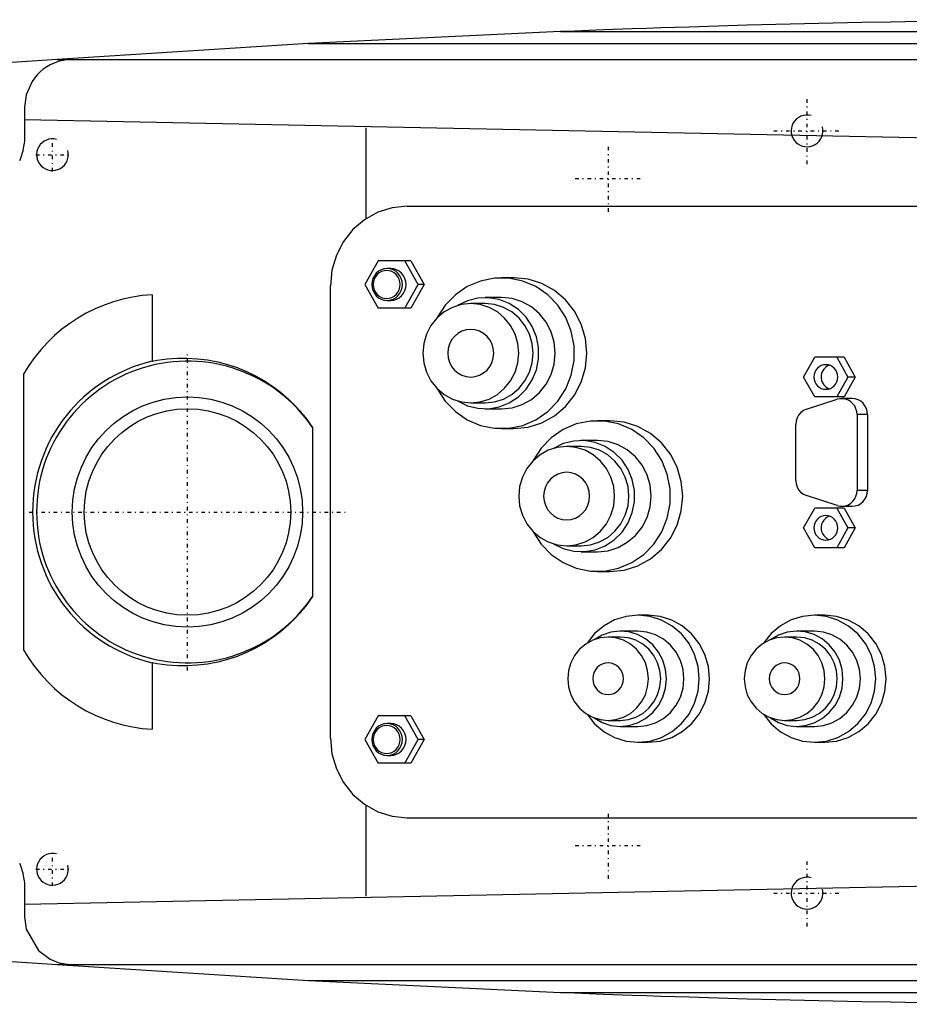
# Model space of a CAD drawing. Extents: x -602 to 168, y -90 to 90.
# Tile 2 of 4: x -499 to -387, y -62 to 62. Entities that reach past the tile are written whole.
import ezdxf

# ---------------------------------------------------------------- set-up
doc = ezdxf.new("R2010")
doc.units = 0
doc.linetypes.add('CENTER', pattern=[1.5, 0.45, -0.5, 0.05, -0.5])
for name, color, linetype in [('AM_0', 7, 'CONTINUOUS'), ('AM_10', 7, 'CONTINUOUS'), ('AM_7', 7, 'CENTER')]:
    doc.layers.add(name, color=color, linetype=linetype)

msp = doc.modelspace()

# ---------------------------------------------------------------- linework, layer by layer
at = {"layer": 'AM_0', "color": 7, "linetype": 'CONTINUOUS'}
for p, q in [((-431.04, 60.5), (-462.76, 59)), ((-431.04, 60.5), (-285.14, 60.5)), ((-462.76, 59), (-494.4, 57)), ((-462.76, 59), (-252.3, 59)), ((-494.4, 57), (-242.93, 57)), ((-498.5, 51), (-498.5, 47.5)), ((-498.5, 49.45), (-379.16, 47)), ((-455.5, 36.95), (-455.5, 48.38)), ((-450.34, 38.5), (-362.3, 38.5)), ((-454, 31.65), (-455.67, 28.65)), ((-449.88, 31.65), (-454, 31.65)), ((-448.98, 28.65), (-450.65, 31.65)), ((-449.88, 31.65), (-448.2, 28.65)), ((-452.41, 30.65), (-452.86, 30.65)), ((-455.67, 28.65), (-454, 25.65)), ((-450.65, 25.65), (-448.98, 28.65)), ((-448.2, 28.65), (-449.88, 25.65)), ((-448.2, 28.65), (-448.98, 28.65)), ((-436.9, 29.5), (-438.46, 29.5)), ((-482.43, 27.36), (-482.43, 18.99)), ((-460, -28.5), (-460, 28.5)), ((-452.86, 26.65), (-452.41, 26.65)), ((-440.53, 26.25), (-442.34, 26.25)), ((-438.46, 27), (-440.53, 27)), ((-449.88, 25.65), (-454, 25.65)), ((-400.43, 17), (-399.03, 19.5)), ((-395.34, 19.5), (-399.03, 19.5)), ((-396.24, 19.5), (-394.85, 17)), ((-395.34, 19.5), (-393.94, 17)), ((-498.65, 17.38), (-498.65, -17.38)), ((-399.03, 14.5), (-400.43, 17)), ((-394.85, 17), (-396.24, 14.5)), ((-393.94, 17), (-395.34, 14.5)), ((-393.94, 17), (-394.85, 17)), ((-442.34, 13.75), (-440.53, 13.75)), ((-400.08, 12.94), (-396.21, 14.19)), ((-395.34, 14.5), (-399.03, 14.5)), ((-394.32, 14.28), (-395.64, 14.28)), ((-440.53, 13), (-438.46, 13)), ((-424.83, 11.5), (-426.38, 11.5)), ((-393.71, 12.28), (-393.71, 2.72)), ((-392.39, 12.28), (-393.71, 12.28)), ((-392.39, 12.28), (-392.39, 2.72)), ((-462.27, 10.66), (-462.27, -10.66)), ((-438.46, 10.5), (-436.9, 10.5)), ((-401.43, 3.97), (-401.43, 11.03)), ((-426.38, 9), (-428.45, 9)), ((-428.45, 8.25), (-430.26, 8.25)), ((-392.39, 2.72), (-393.71, 2.72)), ((-396.21, 0.81), (-400.08, 2.06)), ((-400.43, -2), (-399.03, 0.5)), ((-395.34, 0.5), (-399.03, 0.5)), ((-396.24, 0.5), (-394.85, -2)), ((-395.64, 0.72), (-394.32, 0.72)), ((-395.34, 0.5), (-393.94, -2)), ((-399.03, -4.5), (-400.43, -2)), ((-394.85, -2), (-396.24, -4.5)), ((-393.94, -2), (-395.34, -4.5)), ((-393.94, -2), (-394.85, -2)), ((-430.26, -4.25), (-428.45, -4.25)), ((-395.34, -4.5), (-399.03, -4.5)), ((-428.45, -5), (-426.38, -5)), ((-426.38, -7.5), (-424.83, -7.5)), ((-420, -13), (-421.29, -13)), ((-397.78, -13), (-399.08, -13)), ((-423.49, -15.75), (-425.05, -15.75)), ((-421.29, -15), (-423.49, -15)), ((-401.28, -15.75), (-402.83, -15.75)), ((-399.08, -15), (-401.28, -15)), ((-482.43, -18.99), (-482.43, -27.36)), ((-454, -25.65), (-455.67, -28.65)), ((-449.88, -25.65), (-454, -25.65)), ((-448.98, -28.65), (-450.65, -25.65)), ((-449.88, -25.65), (-448.2, -28.65)), ((-452.41, -26.65), (-452.86, -26.65)), ((-425.05, -26.25), (-423.49, -26.25)), ((-423.49, -27), (-421.29, -27)), ((-402.83, -26.25), (-401.28, -26.25)), ((-401.28, -27), (-399.08, -27)), ((-455.67, -28.65), (-454, -31.65)), ((-450.65, -31.65), (-448.98, -28.65)), ((-448.2, -28.65), (-449.88, -31.65)), ((-448.2, -28.65), (-448.98, -28.65)), ((-421.29, -29), (-420, -29)), ((-399.08, -29), (-397.78, -29)), ((-452.86, -30.65), (-452.41, -30.65)), ((-449.88, -31.65), (-454, -31.65)), ((-455.5, -48.38), (-455.5, -36.95)), ((-450.34, -38.5), (-362.3, -38.5)), ((-379.16, -47), (-498.5, -49.45)), ((-498.5, -47.5), (-498.5, -51)), ((-494.4, -57), (-462.76, -59)), ((-494.4, -57), (-242.93, -57)), ((-462.76, -59), (-252.3, -59)), ((-462.76, -59), (-431.04, -60.5)), ((-431.04, -60.5), (-285.14, -60.5))]:
    msp.add_line(p, q, dxfattribs=at)
for points in [[(-450.34, 38.5), (-452.23, 38.31), (-454.04, 37.74), (-455.71, 36.81), (-457.17, 35.57), (-458.37, 34.06), (-459.26, 32.33), (-459.81, 30.45), (-460, 28.5)], [(-452.41, 26.65), (-452.03, 26.69), (-451.67, 26.8), (-451.34, 26.99), (-451.04, 27.24), (-450.8, 27.54), (-450.63, 27.88), (-450.52, 28.26), (-450.48, 28.65), (-450.52, 29.04), (-450.63, 29.42), (-450.8, 29.76), (-451.04, 30.06), (-451.34, 30.31), (-451.67, 30.5), (-452.03, 30.61), (-452.41, 30.65)], [(-446.55, 15.52), (-445.55, 13.97), (-444.28, 12.66), (-442.78, 11.62), (-441.12, 10.91), (-439.35, 10.55), (-437.56, 10.55), (-435.79, 10.91), (-434.13, 11.62), (-432.63, 12.66), (-431.36, 13.97), (-430.36, 15.52), (-429.68, 17.24), (-429.32, 19.07), (-429.32, 20.93), (-429.68, 22.76), (-430.36, 24.48), (-431.36, 26.03), (-432.63, 27.34), (-434.13, 28.38), (-435.79, 29.09), (-437.56, 29.45), (-439.35, 29.45), (-441.12, 29.09), (-442.78, 28.38), (-444.28, 27.34), (-445.55, 26.03), (-446.55, 24.48)], [(-436.9, 10.5), (-435.11, 10.68), (-433.39, 11.22), (-431.81, 12.1), (-430.42, 13.28), (-429.27, 14.72), (-428.43, 16.36), (-427.9, 18.15), (-427.73, 20), (-427.9, 21.85), (-428.43, 23.64), (-429.27, 25.28), (-430.42, 26.72), (-431.81, 27.9), (-433.39, 28.78), (-435.11, 29.32), (-436.9, 29.5)], [(-443.99, 13.99), (-442.76, 13.39), (-441.45, 13.06), (-440.09, 13.01), (-438.75, 13.25), (-437.49, 13.75), (-436.34, 14.5), (-435.37, 15.47), (-434.6, 16.63), (-434.07, 17.92), (-433.8, 19.3), (-433.8, 20.7), (-434.07, 22.08), (-434.6, 23.37), (-435.37, 24.53), (-436.34, 25.5), (-437.49, 26.25), (-438.75, 26.75), (-440.09, 26.99), (-441.45, 26.94), (-442.76, 26.61), (-443.99, 26.01)], [(-440.53, 13.75), (-439.35, 13.87), (-438.22, 14.23), (-437.17, 14.8), (-436.26, 15.58), (-435.51, 16.53), (-434.95, 17.61), (-434.61, 18.78), (-434.49, 20), (-434.61, 21.22), (-434.95, 22.39), (-435.51, 23.47), (-436.26, 24.42), (-437.17, 25.2), (-438.22, 25.77), (-439.35, 26.13), (-440.53, 26.25)], [(-438.46, 13), (-437.14, 13.13), (-435.87, 13.53), (-434.7, 14.18), (-433.68, 15.05), (-432.83, 16.11), (-432.21, 17.32), (-431.83, 18.63), (-431.7, 20), (-431.83, 21.37), (-432.21, 22.68), (-432.83, 23.89), (-433.68, 24.95), (-434.7, 25.82), (-435.87, 26.47), (-437.14, 26.87), (-438.46, 27)], [(-397.18, 18.48), (-397.45, 18.36), (-397.69, 18.19), (-397.9, 17.98), (-398.06, 17.72), (-398.17, 17.45), (-398.22, 17.15), (-398.22, 16.85), (-398.17, 16.55), (-398.06, 16.28), (-397.9, 16.02), (-397.69, 15.81), (-397.45, 15.64), (-397.18, 15.52)], [(-393.71, 12.28), (-393.74, 12.65), (-393.84, 13.01), (-394, 13.35), (-394.22, 13.64), (-394.49, 13.89), (-394.8, 14.08), (-395.14, 14.21), (-395.5, 14.27), (-395.86, 14.27), (-396.21, 14.19)], [(-392.39, 12.28), (-392.42, 12.67), (-392.53, 13.04), (-392.71, 13.39), (-392.95, 13.69), (-393.24, 13.94), (-393.58, 14.13), (-393.94, 14.24), (-394.32, 14.28)], [(-400.08, 12.94), (-400.45, 12.77), (-400.78, 12.53), (-401.06, 12.21), (-401.26, 11.85), (-401.39, 11.45), (-401.43, 11.03)], [(-434.47, -2.48), (-433.47, -4.03), (-432.2, -5.34), (-430.71, -6.38), (-429.05, -7.09), (-427.28, -7.45), (-425.48, -7.45), (-423.72, -7.09), (-422.06, -6.38), (-420.56, -5.34), (-419.29, -4.03), (-418.29, -2.48), (-417.6, -0.76), (-417.25, 1.07), (-417.25, 2.93), (-417.6, 4.76), (-418.29, 6.48), (-419.29, 8.03), (-420.56, 9.34), (-422.06, 10.38), (-423.72, 11.09), (-425.48, 11.45), (-427.28, 11.45), (-429.05, 11.09), (-430.71, 10.38), (-432.2, 9.34), (-433.47, 8.03), (-434.47, 6.48)], [(-424.83, -7.5), (-423.04, -7.32), (-421.32, -6.78), (-419.73, -5.9), (-418.34, -4.72), (-417.2, -3.28), (-416.35, -1.64), (-415.83, 0.15), (-415.65, 2), (-415.83, 3.85), (-416.35, 5.64), (-417.2, 7.28), (-418.34, 8.72), (-419.73, 9.9), (-421.32, 10.78), (-423.04, 11.32), (-424.83, 11.5)], [(-431.92, -4.01), (-430.69, -4.61), (-429.37, -4.94), (-428.02, -4.99), (-426.68, -4.75), (-425.41, -4.25), (-424.27, -3.5), (-423.29, -2.53), (-422.53, -1.37), (-422, -0.08), (-421.73, 1.3), (-421.73, 2.7), (-422, 4.08), (-422.53, 5.37), (-423.29, 6.53), (-424.27, 7.5), (-425.41, 8.25), (-426.68, 8.75), (-428.02, 8.99), (-429.37, 8.94), (-430.69, 8.61), (-431.92, 8.01)], [(-426.38, -5), (-425.06, -4.87), (-423.8, -4.47), (-422.63, -3.82), (-421.6, -2.95), (-420.76, -1.89), (-420.14, -0.68), (-419.75, 0.63), (-419.62, 2), (-419.75, 3.37), (-420.14, 4.68), (-420.76, 5.89), (-421.6, 6.95), (-422.63, 7.82), (-423.8, 8.47), (-425.06, 8.87), (-426.38, 9)], [(-428.45, -4.25), (-427.28, -4.13), (-426.14, -3.77), (-425.1, -3.2), (-424.18, -2.42), (-423.43, -1.47), (-422.88, -0.39), (-422.53, 0.78), (-422.42, 2), (-422.53, 3.22), (-422.88, 4.39), (-423.43, 5.47), (-424.18, 6.42), (-425.1, 7.2), (-426.14, 7.77), (-427.28, 8.13), (-428.45, 8.25)], [(-401.43, 3.97), (-401.39, 3.55), (-401.26, 3.15), (-401.06, 2.79), (-400.78, 2.47), (-400.45, 2.23), (-400.08, 2.06)], [(-396.21, 0.81), (-395.86, 0.73), (-395.5, 0.73), (-395.14, 0.79), (-394.8, 0.92), (-394.49, 1.11), (-394.22, 1.36), (-394, 1.65), (-393.84, 1.99), (-393.74, 2.35), (-393.71, 2.72)], [(-394.32, 0.72), (-393.94, 0.76), (-393.58, 0.87), (-393.24, 1.06), (-392.95, 1.31), (-392.71, 1.61), (-392.53, 1.96), (-392.42, 2.33), (-392.39, 2.72)], [(-397.18, -0.52), (-397.45, -0.64), (-397.69, -0.81), (-397.9, -1.02), (-398.06, -1.28), (-398.17, -1.55), (-398.22, -1.85), (-398.22, -2.15), (-398.17, -2.45), (-398.06, -2.72), (-397.9, -2.98), (-397.69, -3.19), (-397.45, -3.36), (-397.18, -3.48)], [(-427.7, -25.47), (-426.74, -26.68), (-425.56, -27.67), (-424.23, -28.4), (-422.78, -28.85), (-421.27, -29), (-419.77, -28.84), (-418.32, -28.38), (-416.99, -27.64), (-415.82, -26.65), (-414.86, -25.44), (-414.15, -24.06), (-413.71, -22.56), (-413.57, -21), (-413.71, -19.44), (-414.15, -17.94), (-414.86, -16.56), (-415.82, -15.35), (-416.99, -14.36), (-418.32, -13.62), (-419.77, -13.16), (-421.27, -13), (-422.78, -13.15), (-424.23, -13.6), (-425.56, -14.33), (-426.74, -15.32), (-427.7, -16.53)], [(-420, -29), (-418.49, -28.85), (-417.04, -28.39), (-415.71, -27.65), (-414.54, -26.66), (-413.57, -25.44), (-412.86, -24.06), (-412.42, -22.56), (-412.27, -21), (-412.42, -19.44), (-412.86, -17.94), (-413.57, -16.56), (-414.54, -15.34), (-415.71, -14.35), (-417.04, -13.61), (-418.49, -13.15), (-420, -13)], [(-405.48, -25.47), (-404.52, -26.68), (-403.35, -27.67), (-402.01, -28.4), (-400.56, -28.85), (-399.06, -29), (-397.55, -28.84), (-396.11, -28.38), (-394.77, -27.64), (-393.61, -26.65), (-392.65, -25.44), (-391.94, -24.06), (-391.5, -22.56), (-391.35, -21), (-391.5, -19.44), (-391.94, -17.94), (-392.65, -16.56), (-393.61, -15.35), (-394.77, -14.36), (-396.11, -13.62), (-397.55, -13.16), (-399.06, -13), (-400.56, -13.15), (-402.01, -13.6), (-403.35, -14.33), (-404.52, -15.32), (-405.48, -16.53)], [(-397.78, -29), (-396.28, -28.85), (-394.83, -28.39), (-393.49, -27.65), (-392.32, -26.66), (-391.36, -25.44), (-390.64, -24.06), (-390.2, -22.56), (-390.06, -21), (-390.2, -19.44), (-390.64, -17.94), (-391.36, -16.56), (-392.32, -15.34), (-393.49, -14.35), (-394.83, -13.61), (-396.28, -13.15), (-397.78, -13)], [(-426.81, -25.92), (-425.8, -26.5), (-424.71, -26.87), (-423.57, -27), (-422.43, -26.9), (-421.33, -26.57), (-420.32, -26.02), (-419.42, -25.27), (-418.69, -24.36), (-418.15, -23.32), (-417.81, -22.18), (-417.7, -21), (-417.81, -19.82), (-418.15, -18.68), (-418.69, -17.64), (-419.42, -16.73), (-420.32, -15.98), (-421.33, -15.43), (-422.43, -15.1), (-423.57, -15), (-424.71, -15.13), (-425.8, -15.5), (-426.81, -16.08)], [(-423.49, -26.25), (-422.5, -26.15), (-421.55, -25.85), (-420.68, -25.37), (-419.91, -24.71), (-419.28, -23.92), (-418.81, -23.01), (-418.52, -22.02), (-418.42, -21), (-418.52, -19.98), (-418.81, -18.99), (-419.28, -18.08), (-419.91, -17.29), (-420.68, -16.63), (-421.55, -16.15), (-422.5, -15.85), (-423.49, -15.75)], [(-421.29, -27), (-420.16, -26.88), (-419.08, -26.54), (-418.07, -25.99), (-417.2, -25.24), (-416.48, -24.33), (-415.94, -23.3), (-415.61, -22.17), (-415.5, -21), (-415.61, -19.83), (-415.94, -18.7), (-416.48, -17.67), (-417.2, -16.76), (-418.07, -16.01), (-419.08, -15.46), (-420.16, -15.12), (-421.29, -15)], [(-404.59, -25.92), (-403.59, -26.5), (-402.5, -26.87), (-401.36, -27), (-400.22, -26.9), (-399.12, -26.57), (-398.1, -26.02), (-397.21, -25.27), (-396.48, -24.36), (-395.93, -23.32), (-395.6, -22.18), (-395.48, -21), (-395.6, -19.82), (-395.93, -18.68), (-396.48, -17.64), (-397.21, -16.73), (-398.1, -15.98), (-399.12, -15.43), (-400.22, -15.1), (-401.36, -15), (-402.5, -15.13), (-403.59, -15.5), (-404.59, -16.08)], [(-401.28, -26.25), (-400.29, -26.15), (-399.34, -25.85), (-398.46, -25.37), (-397.69, -24.71), (-397.06, -23.92), (-396.59, -23.01), (-396.3, -22.02), (-396.21, -21), (-396.3, -19.98), (-396.59, -18.99), (-397.06, -18.08), (-397.69, -17.29), (-398.46, -16.63), (-399.34, -16.15), (-400.29, -15.85), (-401.28, -15.75)], [(-399.08, -27), (-397.95, -26.88), (-396.86, -26.54), (-395.86, -25.99), (-394.98, -25.24), (-394.26, -24.33), (-393.72, -23.3), (-393.39, -22.17), (-393.28, -21), (-393.39, -19.83), (-393.72, -18.7), (-394.26, -17.67), (-394.98, -16.76), (-395.86, -16.01), (-396.86, -15.46), (-397.95, -15.12), (-399.08, -15)], [(-452.41, -30.65), (-452.03, -30.61), (-451.67, -30.5), (-451.34, -30.31), (-451.04, -30.06), (-450.8, -29.76), (-450.63, -29.42), (-450.52, -29.04), (-450.48, -28.65), (-450.52, -28.26), (-450.63, -27.88), (-450.8, -27.54), (-451.04, -27.24), (-451.34, -26.99), (-451.67, -26.8), (-452.03, -26.69), (-452.41, -26.65)], [(-460, -28.5), (-459.81, -30.45), (-459.26, -32.33), (-458.37, -34.06), (-457.17, -35.57), (-455.71, -36.81), (-454.04, -37.74), (-452.23, -38.31), (-450.34, -38.5)]]:
    msp.add_lwpolyline(points, dxfattribs=at)
for points in [[(-452.86, 30.65), (-453.24, 30.61), (-453.6, 30.5), (-453.94, 30.31), (-454.23, 30.06), (-454.47, 29.76), (-454.65, 29.42), (-454.76, 29.04), (-454.8, 28.65), (-454.76, 28.26), (-454.65, 27.88), (-454.47, 27.54), (-454.23, 27.24), (-453.94, 26.99), (-453.6, 26.8), (-453.24, 26.69), (-452.86, 26.65), (-452.49, 26.69), (-452.12, 26.8), (-451.79, 26.99), (-451.5, 27.24), (-451.26, 27.54), (-451.08, 27.88), (-450.97, 28.26), (-450.93, 28.65), (-450.97, 29.04), (-451.08, 29.42), (-451.26, 29.76), (-451.5, 30.06), (-451.79, 30.31), (-452.12, 30.5), (-452.49, 30.61)], [(-452.93, 26.9), (-452.6, 26.93), (-452.28, 27.03), (-451.99, 27.19), (-451.73, 27.41), (-451.52, 27.68), (-451.37, 27.98), (-451.27, 28.31), (-451.24, 28.65), (-451.27, 28.99), (-451.37, 29.32), (-451.52, 29.62), (-451.73, 29.89), (-451.99, 30.11), (-452.28, 30.27), (-452.6, 30.37), (-452.93, 30.4), (-453.26, 30.37), (-453.58, 30.27), (-453.87, 30.11), (-454.12, 29.89), (-454.33, 29.62), (-454.49, 29.32), (-454.59, 28.99), (-454.62, 28.65), (-454.59, 28.31), (-454.49, 27.98), (-454.33, 27.68), (-454.12, 27.41), (-453.87, 27.19), (-453.58, 27.03), (-453.26, 26.93)], [(-442.34, 26.25), (-443.52, 26.13), (-444.65, 25.77), (-445.69, 25.2), (-446.61, 24.42), (-447.36, 23.47), (-447.92, 22.39), (-448.26, 21.22), (-448.38, 20), (-448.26, 18.78), (-447.92, 17.61), (-447.36, 16.53), (-446.61, 15.58), (-445.69, 14.8), (-444.65, 14.23), (-443.52, 13.87), (-442.34, 13.75), (-441.16, 13.87), (-440.03, 14.23), (-438.98, 14.8), (-438.07, 15.58), (-437.32, 16.53), (-436.76, 17.61), (-436.42, 18.78), (-436.3, 20), (-436.42, 21.22), (-436.76, 22.39), (-437.32, 23.47), (-438.07, 24.42), (-438.98, 25.2), (-440.03, 25.77), (-441.16, 26.13)], [(-442.34, 23), (-442.9, 22.94), (-443.45, 22.77), (-443.95, 22.49), (-444.39, 22.12), (-444.75, 21.67), (-445.02, 21.15), (-445.18, 20.59), (-445.24, 20), (-445.18, 19.41), (-445.02, 18.85), (-444.75, 18.33), (-444.39, 17.88), (-443.95, 17.51), (-443.45, 17.23), (-442.9, 17.06), (-442.34, 17), (-441.77, 17.06), (-441.23, 17.23), (-440.73, 17.51), (-440.29, 17.88), (-439.93, 18.33), (-439.66, 18.85), (-439.5, 19.41), (-439.44, 20), (-439.5, 20.59), (-439.66, 21.15), (-439.93, 21.67), (-440.29, 22.12), (-440.73, 22.49), (-441.23, 22.77), (-441.77, 22.94)], [(-397.64, 18.55), (-397.93, 18.52), (-398.21, 18.43), (-398.47, 18.29), (-398.7, 18.1), (-398.88, 17.86), (-399.02, 17.59), (-399.11, 17.3), (-399.13, 17), (-399.11, 16.7), (-399.02, 16.41), (-398.88, 16.14), (-398.7, 15.9), (-398.47, 15.71), (-398.21, 15.57), (-397.93, 15.48), (-397.64, 15.45), (-397.35, 15.48), (-397.06, 15.57), (-396.81, 15.71), (-396.58, 15.9), (-396.39, 16.14), (-396.25, 16.41), (-396.17, 16.7), (-396.14, 17), (-396.17, 17.3), (-396.25, 17.59), (-396.39, 17.86), (-396.58, 18.1), (-396.81, 18.29), (-397.06, 18.43), (-397.35, 18.52)], [(-430.26, 8.25), (-431.44, 8.13), (-432.58, 7.77), (-433.62, 7.2), (-434.53, 6.42), (-435.28, 5.47), (-435.84, 4.39), (-436.19, 3.22), (-436.3, 2), (-436.19, 0.78), (-435.84, -0.39), (-435.28, -1.47), (-434.53, -2.42), (-433.62, -3.2), (-432.58, -3.77), (-431.44, -4.13), (-430.26, -4.25), (-429.09, -4.13), (-427.95, -3.77), (-426.91, -3.2), (-426, -2.42), (-425.25, -1.47), (-424.69, -0.39), (-424.34, 0.78), (-424.23, 2), (-424.34, 3.22), (-424.69, 4.39), (-425.25, 5.47), (-426, 6.42), (-426.91, 7.2), (-427.95, 7.77), (-429.09, 8.13)], [(-430.26, 5), (-430.83, 4.94), (-431.37, 4.77), (-431.87, 4.49), (-432.31, 4.12), (-432.67, 3.67), (-432.94, 3.15), (-433.11, 2.59), (-433.16, 2), (-433.11, 1.41), (-432.94, 0.85), (-432.67, 0.33), (-432.31, -0.12), (-431.87, -0.49), (-431.37, -0.77), (-430.83, -0.94), (-430.26, -1), (-429.7, -0.94), (-429.16, -0.77), (-428.65, -0.49), (-428.22, -0.12), (-427.86, 0.33), (-427.59, 0.85), (-427.42, 1.41), (-427.37, 2), (-427.42, 2.59), (-427.59, 3.15), (-427.86, 3.67), (-428.22, 4.12), (-428.65, 4.49), (-429.16, 4.77), (-429.7, 4.94)], [(-397.64, -0.45), (-397.93, -0.48), (-398.21, -0.57), (-398.47, -0.71), (-398.7, -0.9), (-398.88, -1.14), (-399.02, -1.41), (-399.11, -1.7), (-399.13, -2), (-399.11, -2.3), (-399.02, -2.59), (-398.88, -2.86), (-398.7, -3.1), (-398.47, -3.29), (-398.21, -3.43), (-397.93, -3.52), (-397.64, -3.55), (-397.35, -3.52), (-397.06, -3.43), (-396.81, -3.29), (-396.58, -3.1), (-396.39, -2.86), (-396.25, -2.59), (-396.17, -2.3), (-396.14, -2), (-396.17, -1.7), (-396.25, -1.41), (-396.39, -1.14), (-396.58, -0.9), (-396.81, -0.71), (-397.06, -0.57), (-397.35, -0.48)], [(-425.05, -15.75), (-426.04, -15.85), (-426.99, -16.15), (-427.86, -16.63), (-428.63, -17.29), (-429.26, -18.08), (-429.73, -18.99), (-430.02, -19.98), (-430.12, -21), (-430.02, -22.02), (-429.73, -23.01), (-429.26, -23.92), (-428.63, -24.71), (-427.86, -25.37), (-426.99, -25.85), (-426.04, -26.15), (-425.05, -26.25), (-424.06, -26.15), (-423.11, -25.85), (-422.23, -25.37), (-421.46, -24.71), (-420.83, -23.92), (-420.36, -23.01), (-420.07, -22.02), (-419.98, -21), (-420.07, -19.98), (-420.36, -18.99), (-420.83, -18.08), (-421.46, -17.29), (-422.23, -16.63), (-423.11, -16.15), (-424.06, -15.85)], [(-402.83, -15.75), (-403.82, -15.85), (-404.77, -16.15), (-405.65, -16.63), (-406.42, -17.29), (-407.05, -18.08), (-407.52, -18.99), (-407.8, -19.98), (-407.9, -21), (-407.8, -22.02), (-407.52, -23.01), (-407.05, -23.92), (-406.42, -24.71), (-405.65, -25.37), (-404.77, -25.85), (-403.82, -26.15), (-402.83, -26.25), (-401.84, -26.15), (-400.89, -25.85), (-400.01, -25.37), (-399.24, -24.71), (-398.61, -23.92), (-398.15, -23.01), (-397.86, -22.02), (-397.76, -21), (-397.86, -19.98), (-398.15, -18.99), (-398.61, -18.08), (-399.24, -17.29), (-400.01, -16.63), (-400.89, -16.15), (-401.84, -15.85)], [(-425.05, -19), (-425.42, -19.04), (-425.79, -19.15), (-426.12, -19.34), (-426.41, -19.59), (-426.65, -19.89), (-426.83, -20.23), (-426.94, -20.61), (-426.98, -21), (-426.94, -21.39), (-426.83, -21.77), (-426.65, -22.11), (-426.41, -22.41), (-426.12, -22.66), (-425.79, -22.85), (-425.42, -22.96), (-425.05, -23), (-424.67, -22.96), (-424.31, -22.85), (-423.97, -22.66), (-423.68, -22.41), (-423.44, -22.11), (-423.26, -21.77), (-423.15, -21.39), (-423.12, -21), (-423.15, -20.61), (-423.26, -20.23), (-423.44, -19.89), (-423.68, -19.59), (-423.97, -19.34), (-424.31, -19.15), (-424.67, -19.04)], [(-402.83, -19), (-403.21, -19.04), (-403.57, -19.15), (-403.9, -19.34), (-404.2, -19.59), (-404.44, -19.89), (-404.62, -20.23), (-404.73, -20.61), (-404.76, -21), (-404.73, -21.39), (-404.62, -21.77), (-404.44, -22.11), (-404.2, -22.41), (-403.9, -22.66), (-403.57, -22.85), (-403.21, -22.96), (-402.83, -23), (-402.45, -22.96), (-402.09, -22.85), (-401.76, -22.66), (-401.46, -22.41), (-401.22, -22.11), (-401.05, -21.77), (-400.94, -21.39), (-400.9, -21), (-400.94, -20.61), (-401.05, -20.23), (-401.22, -19.89), (-401.46, -19.59), (-401.76, -19.34), (-402.09, -19.15), (-402.45, -19.04)], [(-452.86, -26.65), (-453.24, -26.69), (-453.6, -26.8), (-453.94, -26.99), (-454.23, -27.24), (-454.47, -27.54), (-454.65, -27.88), (-454.76, -28.26), (-454.8, -28.65), (-454.76, -29.04), (-454.65, -29.42), (-454.47, -29.76), (-454.23, -30.06), (-453.94, -30.31), (-453.6, -30.5), (-453.24, -30.61), (-452.86, -30.65), (-452.49, -30.61), (-452.12, -30.5), (-451.79, -30.31), (-451.5, -30.06), (-451.26, -29.76), (-451.08, -29.42), (-450.97, -29.04), (-450.93, -28.65), (-450.97, -28.26), (-451.08, -27.88), (-451.26, -27.54), (-451.5, -27.24), (-451.79, -26.99), (-452.12, -26.8), (-452.49, -26.69)], [(-452.93, -30.4), (-452.6, -30.37), (-452.28, -30.27), (-451.99, -30.11), (-451.73, -29.89), (-451.52, -29.62), (-451.37, -29.32), (-451.27, -28.99), (-451.24, -28.65), (-451.27, -28.31), (-451.37, -27.98), (-451.52, -27.68), (-451.73, -27.41), (-451.99, -27.19), (-452.28, -27.03), (-452.6, -26.93), (-452.93, -26.9), (-453.26, -26.93), (-453.58, -27.03), (-453.87, -27.19), (-454.12, -27.41), (-454.33, -27.68), (-454.49, -27.98), (-454.59, -28.31), (-454.62, -28.65), (-454.59, -28.99), (-454.49, -29.32), (-454.33, -29.62), (-454.12, -29.89), (-453.87, -30.11), (-453.58, -30.27), (-453.26, -30.37)]]:
    msp.add_lwpolyline(points, close=True, dxfattribs=at)
for points in [[(-366, 62, 0), (-367.81, 61.99, 0), (-371.42, 61.96, 0), (-375.04, 61.92, 0), (-376.84, 61.9, 0), (-378.65, 61.87, 0), (-382.26, 61.82, 0), (-385.88, 61.77, 0), (-389.49, 61.7, 0), (-393.11, 61.63, 0), (-396.72, 61.56, 0), (-398.53, 61.51, 0), (-400.33, 61.47, 0), (-403.95, 61.38, 0), (-407.56, 61.29, 0), (-411.17, 61.18, 0), (-414.79, 61.07, 0), (-418.4, 60.96, 0), (-420.21, 60.9, 0), (-422.01, 60.83, 0), (-425.62, 60.71, 0), (-429.24, 60.57, 0), (-431.04, 60.5, 0)], [(-492.5, 57, 0), (-492.51, 57, 0), (-492.52, 57, 0), (-492.54, 57, 0), (-492.54, 57, 0), (-492.55, 57, 0), (-492.57, 57, 0), (-492.58, 57, 0), (-492.59, 57, 0), (-492.61, 57, 0), (-492.62, 57, 0), (-492.63, 57, 0), (-492.64, 57, 0), (-492.65, 57, 0), (-492.67, 57, 0), (-492.68, 57, 0), (-492.7, 57, 0), (-492.71, 57, 0), (-492.72, 57, 0), (-492.73, 57, 0), (-492.74, 57, 0), (-492.75, 56.99, 0), (-492.76, 56.99, 0), (-492.77, 56.99, 0), (-492.78, 56.99, 0), (-492.8, 56.99, 0), (-492.81, 56.99, 0), (-492.81, 56.99, 0), (-492.83, 56.99, 0), (-492.84, 56.99, 0), (-492.86, 56.99, 0), (-492.87, 56.99, 0), (-492.89, 56.99, 0), (-492.89, 56.99, 0), (-492.9, 56.99, 0), (-492.91, 56.99, 0), (-492.93, 56.98, 0), (-492.94, 56.98, 0), (-492.96, 56.98, 0), (-492.97, 56.98, 0), (-492.98, 56.98, 0), (-492.99, 56.98, 0), (-493, 56.98, 0), (-493.02, 56.98, 0), (-493.03, 56.98, 0), (-493.04, 56.98, 0), (-493.06, 56.97, 0), (-493.07, 56.97, 0), (-493.07, 56.97, 0), (-493.09, 56.97, 0), (-493.1, 56.97, 0), (-493.15, 56.96, 0), (-493.24, 56.95, 0), (-493.28, 56.95, 0), (-493.33, 56.94, 0), (-493.41, 56.93, 0), (-493.5, 56.92, 0), (-493.58, 56.9, 0), (-493.67, 56.88, 0), (-493.76, 56.87, 0), (-493.8, 56.86, 0), (-493.84, 56.85, 0), (-493.93, 56.83, 0), (-494.01, 56.81, 0), (-494.05, 56.8, 0), (-494.3, 56.72, 0), (-494.8, 56.54, 0), (-495.27, 56.32, 0), (-495.72, 56.06, 0), (-496.15, 55.76, 0), (-496.55, 55.42, 0), (-496.74, 55.24, 0), (-496.92, 55.05, 0), (-497.26, 54.65, 0), (-497.56, 54.22, 0), (-498.3, 52.55, 0), (-498.5, 51, 0)], [(-498.5, 47.5, 0), (-498.5, 47.39, 0), (-498.51, 47.16, 0), (-498.52, 46.93, 0), (-498.53, 46.82, 0), (-498.54, 46.7, 0), (-498.56, 46.47, 0), (-498.59, 46.24, 0), (-498.63, 46.01, 0), (-498.67, 45.79, 0), (-498.73, 45.56, 0), (-498.75, 45.44, 0), (-498.78, 45.33, 0), (-498.85, 45.1, 0), (-498.91, 44.88, 0), (-498.99, 44.66, 0), (-499.07, 44.44, 0), (-499.16, 44.22, 0)], [(-482.43, 18.99, 0), (-481.81, 19.11, 0), (-480.56, 19.28, 0), (-479.3, 19.38, 0), (-478.66, 19.39, 0), (-478.02, 19.39, 0), (-476.73, 19.31, 0), (-475.46, 19.15, 0), (-474.2, 18.91, 0), (-472.96, 18.59, 0), (-471.75, 18.18, 0), (-471.16, 17.96, 0), (-470.58, 17.71, 0), (-469.45, 17.16, 0), (-468.37, 16.55, 0), (-467.31, 15.85, 0), (-466.28, 15.08, 0), (-465.29, 14.22, 0), (-464.81, 13.76, 0), (-464.35, 13.29, 0), (-463.83, 12.71, 0), (-463.68, 12.54, 0), (-463.54, 12.37, 0), (-463.47, 12.28, 0), (-463.4, 12.19, 0), (-463.26, 12.02, 0), (-463.12, 11.84, 0), (-462.98, 11.67, 0), (-462.85, 11.49, 0), (-462.72, 11.3, 0), (-462.65, 11.21, 0), (-462.59, 11.12, 0), (-462.46, 10.94, 0), (-462.33, 10.75, 0), (-462.27, 10.66, 0)], [(-462.27, -10.66, 0), (-462.33, -10.75, 0), (-462.46, -10.94, 0), (-462.59, -11.12, 0), (-462.65, -11.21, 0), (-462.72, -11.3, 0), (-462.85, -11.49, 0), (-462.98, -11.67, 0), (-463.12, -11.84, 0), (-463.26, -12.02, 0), (-463.4, -12.19, 0), (-463.47, -12.28, 0), (-463.54, -12.37, 0), (-463.68, -12.54, 0), (-463.83, -12.71, 0), (-464.35, -13.29, 0), (-464.81, -13.76, 0), (-465.29, -14.22, 0), (-466.28, -15.08, 0), (-467.31, -15.85, 0), (-468.37, -16.55, 0), (-469.45, -17.16, 0), (-470.58, -17.71, 0), (-471.16, -17.96, 0), (-471.75, -18.18, 0), (-472.96, -18.59, 0), (-474.2, -18.91, 0), (-475.46, -19.15, 0), (-476.73, -19.31, 0), (-478.02, -19.39, 0), (-478.66, -19.39, 0), (-479.3, -19.38, 0), (-480.56, -19.28, 0), (-481.81, -19.11, 0), (-482.43, -18.99, 0)], [(-499.16, -44.22, 0), (-499.07, -44.44, 0), (-498.99, -44.66, 0), (-498.91, -44.88, 0), (-498.84, -45.1, 0), (-498.78, -45.33, 0), (-498.75, -45.44, 0), (-498.73, -45.56, 0), (-498.67, -45.79, 0), (-498.63, -46.02, 0), (-498.59, -46.25, 0), (-498.56, -46.47, 0), (-498.54, -46.7, 0), (-498.53, -46.82, 0), (-498.52, -46.93, 0), (-498.51, -47.16, 0), (-498.5, -47.39, 0), (-498.5, -47.5, 0)], [(-498.5, -51, 0), (-498.3, -52.55, 0), (-496.74, -55.24, 0), (-495.27, -56.32, 0), (-494.8, -56.54, 0), (-494.3, -56.72, 0), (-494.05, -56.8, 0), (-494.01, -56.81, 0), (-493.93, -56.83, 0), (-493.84, -56.85, 0), (-493.8, -56.86, 0), (-493.76, -56.87, 0), (-493.67, -56.88, 0), (-493.58, -56.9, 0), (-493.5, -56.92, 0), (-493.41, -56.93, 0), (-493.33, -56.94, 0), (-493.28, -56.95, 0), (-493.24, -56.95, 0), (-493.15, -56.96, 0), (-493.07, -56.97, 0), (-493.02, -56.98, 0), (-493, -56.98, 0), (-492.99, -56.98, 0), (-492.98, -56.98, 0), (-492.97, -56.98, 0), (-492.96, -56.98, 0), (-492.94, -56.98, 0), (-492.93, -56.98, 0), (-492.91, -56.99, 0), (-492.9, -56.99, 0), (-492.89, -56.99, 0), (-492.89, -56.99, 0), (-492.87, -56.99, 0), (-492.86, -56.99, 0), (-492.84, -56.99, 0), (-492.83, -56.99, 0), (-492.81, -56.99, 0), (-492.81, -56.99, 0), (-492.8, -56.99, 0), (-492.78, -56.99, 0), (-492.77, -56.99, 0), (-492.76, -56.99, 0), (-492.75, -56.99, 0), (-492.74, -57, 0), (-492.73, -57, 0), (-492.72, -57, 0), (-492.71, -57, 0), (-492.7, -57, 0), (-492.68, -57, 0), (-492.67, -57, 0), (-492.65, -57, 0), (-492.64, -57, 0), (-492.63, -57, 0), (-492.62, -57, 0), (-492.61, -57, 0), (-492.59, -57, 0), (-492.58, -57, 0), (-492.57, -57, 0), (-492.55, -57, 0), (-492.54, -57, 0), (-492.54, -57, 0), (-492.52, -57, 0), (-492.51, -57, 0), (-492.5, -57, 0)], [(-431.04, -60.5, 0), (-429.24, -60.57, 0), (-425.62, -60.71, 0), (-422.01, -60.83, 0), (-420.21, -60.9, 0), (-418.4, -60.96, 0), (-414.79, -61.07, 0), (-411.17, -61.18, 0), (-407.56, -61.29, 0), (-403.95, -61.38, 0), (-400.33, -61.47, 0), (-398.53, -61.51, 0), (-396.72, -61.56, 0), (-393.11, -61.63, 0), (-389.49, -61.7, 0), (-385.88, -61.77, 0), (-382.26, -61.82, 0), (-378.65, -61.87, 0), (-376.84, -61.9, 0), (-375.04, -61.92, 0), (-371.42, -61.96, 0), (-367.81, -61.99, 0), (-366, -62, 0)]]:
    msp.add_polyline3d(points, dxfattribs=at)
for radius in [14.5, 13]:
    msp.add_circle((-478, 0), radius, dxfattribs=at)
for centre, radius, start, end in [((-352.42, -1937.95), 2000, 94.07093, 95.81789), ((-481.32, 7.39), 20, 93.1819, 150.0439), ((-478, 0), 19.5, 103.1294, 256.8706), ((-478, 0), 19, 34.1216, 325.8784), ((-481.32, -7.39), 20, 209.9561, 266.8181), ((-352.42, 1937.95), 2000, 264.18211, 265.92907)]:
    msp.add_arc(centre, radius, start, end, dxfattribs=at)
at = {"layer": 'AM_10', "color": 7, "linetype": 'CONTINUOUS'}
for centre in [(-400, 48), (-495, 45), (-495, -45), (-400, -48)]:
    msp.add_arc(centre, 2, 75, 15, dxfattribs=at)
at = {"layer": 'AM_7', "color": 4, "linetype": 'CENTER'}
for p, q in [((-400, 43.8), (-400, 52.2)), ((-404.2, 48), (-395.8, 48)), ((-495, 42.9), (-495, 47.1)), ((-425, 37.8), (-425, 46.2)), ((-497.1, 45), (-492.9, 45)), ((-429.2, 42), (-420.8, 42)), ((-478, -19.95), (-478, 19.95)), ((-497.95, 0), (-458.05, 0)), ((-425, -46.2), (-425, -37.8)), ((-429.2, -42), (-420.8, -42)), ((-495, -47.1), (-495, -42.9)), ((-400, -52.2), (-400, -43.8)), ((-497.1, -45), (-492.9, -45)), ((-404.2, -48), (-395.8, -48))]:
    msp.add_line(p, q, dxfattribs=at)

doc.saveas('drawing.dxf')
